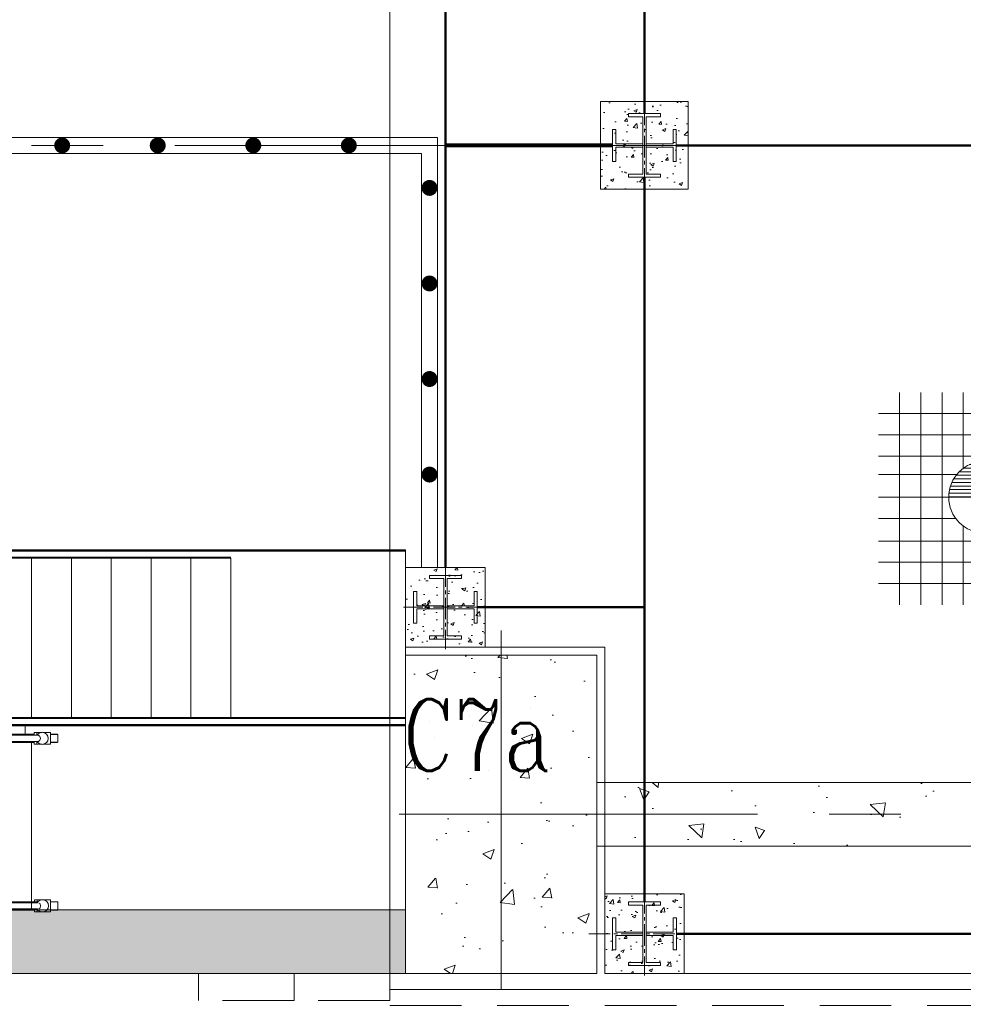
# Model space of a CAD drawing. Header units: inches. Extents: x 0 to 1545919, y 0 to 23143738.
# Tile 194 of 197: x 211066 to 216992, y 147744 to 153927. Entities that reach past the tile are written whole.
import ezdxf

# ---------------------------------------------------------------- set-up
doc = ezdxf.new("R2010")
doc.units = ezdxf.units.IN
doc.header["$LTSCALE"] = 1800
doc.header["$MEASUREMENT"] = 0
for name, pattern in [('CENTER', [2, 1.25, -0.25, 0.25, -0.25]), ('CENTER2', [1.125, 0.75, -0.125, 0.125, -0.125]), ('HIDDEN', [0.375, 0.25, -0.125])]:
    doc.linetypes.add(name, pattern=pattern)
doc.layers.get('0').update_dxf_attribs({"color": 253, "lineweight": 5})
for name, color, linetype, lineweight in [('AUX COL', 1, 'Continuous', 18), ('CEN', 8, 'CENTER', 18), ('COL', 1, 'Continuous', 18), ('CONCRETE', 145, 'Continuous', 18), ('EQUIP', 8, 'HIDDEN', 9), ('GRID', 251, 'CENTER', 18), ('HATCH', 9, 'Continuous', 18), ('HATCH-1', 252, 'Continuous', 9), ('STAIR', 2, 'Continuous', 18), ('STEEL', 231, 'Continuous', 18), ('TEXT', 3, 'Continuous', 18), ('TGRAFT', 7, 'Continuous', 18)]:
    doc.layers.add(name, color=color, linetype=linetype, lineweight=lineweight)
doc.styles.add('ROMANC', font='ROMANC.SHX')
doc.styles.add('ROMANS', font='romans.shx')
doc.styles.get("Standard").update_dxf_attribs({"font": 'arial.ttf'})
doc.linetypes.add('FENCELINE1', pattern='A,0.25,-0.1,[133,ltypeshp.shx,S=0.1,R=0,X=-0.1,Y=0],-0.1,1', length=1.45)
pattern_1 = [(50, (0, 0), (215.178054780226, -18.82564049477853), [22.5, -247.5]), (355, (0, 0), (-41.6254000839, 225.6576401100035), [18, -198]), (100.4514, (17.931504, -1.568801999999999), (173.5528145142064, 206.8318626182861), [19.122057, -210.3426336]), (46.18420000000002, (0, 60), (320.1723145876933, -49.65570429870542), [33.75, -371.2499999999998]), (96.6356, (26.6810235, 55.86200789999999), (280.398811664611, 292.2353612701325), [28.6830864, -315.5139]), (351.1842000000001, (0, 60), (280.3985835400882, 292.2355802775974), [27, -297]), (21, (30, 45), (179.0721156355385, -120.7856671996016), [22.5, -247.5]), (326, (30, 45), (72.99459957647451, 217.5450135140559), [18, -198]), (71.45140000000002, (44.9226699, 34.93451820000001), (252.066788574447, 96.75914901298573), [19.122057, -210.3426336]), (37.50000000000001, (0, 0), (3.6479565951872, 99.86815614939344), [0, -195.6, 0, -201, 0, -198.75]), (7.499999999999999, (0, 0), (78.9208612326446, 118.323513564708), [0, -114.6, 0, -191.1, 0, -75.75]), (327.5, (-66.9, 0), (160.1467308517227, -6.766461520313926), [0, -75, 0, -234, 0, -310.5]), (317.5, (-96.9, 0), (174.9558508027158, 30.03149469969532), [0, -97.5, 0, -155.4, 0, -220.5])]

# ---------------------------------------------------------------- blocks, each defined once
blk = doc.blocks.new('AUX COLUMNS')
at = {"layer": 'GRID'}
blk.add_line((-136837.8096301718, 59915.02392895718), (-243037.8096301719, 59915.02392895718), dxfattribs=at)
blk = doc.blocks.new('STAIR FROM (-)4.7M & (+)2.2M')
at = {"layer": 'STAIR'}
for p, q in [((77773.02423708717, 66340.4433709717), (77773.02423708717, 67444.4433709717)), ((75383.99192516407, 66340.4433709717), (75383.99192516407, 66287.11797114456)), ((75383.99192516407, 66340.4433709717), (75383.99192516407, 66287.11797114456))]:
    blk.add_line(p, q, dxfattribs=at)
at = {"layer": 'STAIR', "flags": 128}
for points in [[(77773.02423708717, 67437.4433709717), (71855.8242370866, 67437.4433709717)], [(77773.02423708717, 67437.4433709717), (71855.8242370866, 67437.4433709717)], [(71855.89090375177, 67399.44337096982), (76674.32423708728, 67399.44337096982)], [(71874.52423708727, 67444.4433709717), (77773.02423708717, 67444.4433709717)], [(71874.52423708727, 67444.4433709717), (77773.02423708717, 67444.4433709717)], [(77773.02423708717, 67443.4433709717), (71874.52423708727, 67443.4433709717)], [(77773.02423708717, 67443.4433709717), (71874.52423708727, 67443.4433709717)], [(71874.52423708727, 67393.44337097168), (76674.32423708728, 67393.44337097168)], [(76674.32423708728, 67392.44337097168), (71874.52423708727, 67392.44337097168)], [(75424.32423708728, 67393.44337097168), (75424.32423708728, 66392.4433709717)], [(75674.32423708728, 67392.44337097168), (75674.32423708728, 66392.4433709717)], [(75924.32423708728, 67392.44337097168), (75924.32423708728, 66392.4433709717)], [(76174.32423708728, 67392.44337097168), (76174.32423708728, 66392.4433709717)], [(76424.32423708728, 67392.44337097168), (76424.32423708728, 66392.4433709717)], [(76674.32423708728, 67392.44337097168), (76674.32423708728, 66392.4433709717)], [(77773.02423708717, 66385.4433709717), (73144.12423708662, 66385.4433709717)], [(77773.02423708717, 66385.4433709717), (73144.12423708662, 66385.4433709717)], [(73144.19090375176, 66347.44337096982), (77773.02423708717, 66347.44337096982)], [(73144.19090375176, 66347.44337096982), (77773.02423708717, 66347.44337096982)], [(73162.82423708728, 66392.4433709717), (77773.02423708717, 66392.4433709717)], [(73162.82423708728, 66392.4433709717), (77773.02423708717, 66392.4433709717)], [(77773.02423708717, 66391.44337097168), (73162.82423708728, 66391.44337097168)], [(77773.02423708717, 66391.44337097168), (73162.82423708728, 66391.44337097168)], [(73162.82423708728, 66341.44337097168), (77773.02423708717, 66341.44337097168)], [(73162.82423708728, 66341.44337097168), (77773.02423708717, 66341.44337097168)], [(77773.02423708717, 66340.4433709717), (73162.82423708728, 66340.4433709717)], [(77773.02423708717, 66340.4433709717), (73162.82423708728, 66340.4433709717)], [(75467.72423708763, 66280.11797114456), (73144.12423708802, 66280.11797114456)], [(75467.72423708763, 66280.11797114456), (73144.12423708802, 66280.11797114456)], [(73162.82423708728, 66287.11797114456), (75440.62423708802, 66287.11797114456)], [(73162.82423708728, 66287.11797114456), (75440.62423708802, 66287.11797114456)], [(75441.32423708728, 66286.11797114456), (73162.82423708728, 66286.11797114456)], [(75441.32423708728, 66286.11797114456), (73162.82423708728, 66286.11797114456)], [(75440.32423708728, 66287.11797114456), (75440.32423708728, 66298.61797114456), (75488.5242370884, 66298.61797114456)], [(75440.32423708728, 66287.11797114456), (75440.32423708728, 66298.61797114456), (75488.5242370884, 66298.61797114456)], [(75457.0242370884, 66280.11797114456), (75457.0242370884, 66298.61797114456)], [(75457.0242370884, 66280.11797114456), (75457.0242370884, 66298.61797114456)], [(75491.0242370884, 66299.11797114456), (75476.52423708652, 66296.21797114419), (75464.12423708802, 66287.9179711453), (75458.92423708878, 66280.11797114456)], [(75491.0242370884, 66299.11797114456), (75476.52423708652, 66296.21797114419), (75464.12423708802, 66287.9179711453), (75458.92423708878, 66280.11797114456)], [(75467.72423708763, 66242.11797114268), (75471.52423708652, 66245.21797114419), (75476.22423708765, 66247.61797114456), (75476.52423708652, 66248.9179711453), (75479.72423708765, 66261.11797114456), (75476.52423708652, 66273.21797114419), (75476.22423708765, 66274.51797114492), (75471.52423708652, 66277.01797114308), (75467.72423708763, 66280.11797114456)], [(75467.72423708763, 66242.11797114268), (75471.52423708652, 66245.21797114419), (75476.22423708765, 66247.61797114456), (75476.52423708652, 66248.9179711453), (75479.72423708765, 66261.11797114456), (75476.52423708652, 66273.21797114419), (75476.22423708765, 66274.51797114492), (75471.52423708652, 66277.01797114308), (75467.72423708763, 66280.11797114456)], [(75491.0242370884, 66299.11797114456), (75505.62423708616, 66296.21797114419), (75517.92423708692, 66287.9179711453), (75526.12423708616, 66275.61797114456), (75529.0242370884, 66261.11797114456), (75526.12423708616, 66246.51797114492), (75517.92423708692, 66234.21797114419), (75505.62423708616, 66226.01797114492), (75491.0242370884, 66223.11797114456)], [(75491.0242370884, 66299.11797114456), (75505.62423708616, 66296.21797114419), (75517.92423708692, 66287.9179711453), (75526.12423708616, 66275.61797114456), (75529.0242370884, 66261.11797114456), (75526.12423708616, 66246.51797114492), (75517.92423708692, 66234.21797114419), (75505.62423708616, 66226.01797114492), (75491.0242370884, 66223.11797114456)], [(75493.52423708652, 66298.61797114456), (75541.82423708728, 66298.61797114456), (75541.82423708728, 66223.61797114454), (75493.52423708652, 66223.61797114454)], [(75493.52423708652, 66298.61797114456), (75541.82423708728, 66298.61797114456), (75541.82423708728, 66223.61797114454), (75493.52423708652, 66223.61797114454)], [(75541.82423708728, 66287.11797114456), (75587.0242370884, 66287.11797114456), (75587.0242370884, 66286.11797114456)], [(75541.82423708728, 66287.11797114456), (75587.0242370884, 66287.11797114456), (75587.0242370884, 66286.11797114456)], [(75541.82423708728, 66236.11797114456), (75587.72423708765, 66236.11797114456), (75587.72423708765, 66286.11797114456), (75541.82423708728, 66286.11797114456)], [(75541.82423708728, 66236.11797114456), (75587.72423708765, 66236.11797114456), (75587.72423708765, 66286.11797114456), (75541.82423708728, 66286.11797114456)], [(75588.0242370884, 66286.11797114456), (75588.0242370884, 66236.11797114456)], [(75588.0242370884, 66286.11797114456), (75588.0242370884, 66236.11797114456)], [(73144.12423708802, 66242.11797114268), (75467.72423708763, 66242.11797114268)], [(73144.12423708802, 66242.11797114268), (75467.72423708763, 66242.11797114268)], [(73162.82423708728, 66236.11797114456), (75441.32423708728, 66236.11797114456)], [(73162.82423708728, 66236.11797114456), (75441.32423708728, 66236.11797114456)], [(75440.62423708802, 66235.11797114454), (73162.82423708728, 66235.11797114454)], [(75440.62423708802, 66235.11797114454), (73162.82423708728, 66235.11797114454)], [(75424.32423708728, 66235.11797114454), (75424.32423708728, 65183.11797114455)], [(75457.0242370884, 66242.11797114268), (75457.0242370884, 66223.61797114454), (75440.32423708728, 66223.61797114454), (75440.32423708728, 66235.11797114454)], [(75457.0242370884, 66242.11797114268), (75457.0242370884, 66223.61797114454), (75440.32423708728, 66223.61797114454), (75440.32423708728, 66235.11797114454)], [(75488.5242370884, 66223.61797114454), (75457.0242370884, 66223.61797114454)], [(75488.5242370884, 66223.61797114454), (75457.0242370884, 66223.61797114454)], [(75491.0242370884, 66223.11797114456), (75476.52423708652, 66226.01797114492), (75464.12423708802, 66234.21797114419), (75458.92423708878, 66242.11797114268)], [(75491.0242370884, 66223.11797114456), (75476.52423708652, 66226.01797114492), (75464.12423708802, 66234.21797114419), (75458.92423708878, 66242.11797114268)], [(75587.0242370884, 66236.11797114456), (75587.0242370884, 66235.11797114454), (75541.82423708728, 66235.11797114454)], [(75587.0242370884, 66236.11797114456), (75587.0242370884, 66235.11797114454), (75541.82423708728, 66235.11797114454)], [(75459.92423708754, 65228.11797114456), (73144.12423708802, 65228.11797114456)], [(75459.92423708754, 65228.11797114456), (73144.12423708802, 65228.11797114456)], [(73162.82423708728, 65235.11797114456), (75441.32423708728, 65235.11797114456)], [(75458.0242370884, 65234.11797114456), (73162.82423708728, 65234.11797114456)], [(75458.0242370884, 65234.11797114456), (73162.82423708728, 65234.11797114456)], [(75458.0242370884, 65228.1179711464), (75458.0242370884, 65246.61797114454), (75441.32423708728, 65246.61797114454), (75441.32423708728, 65235.11797114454)], [(75458.0242370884, 65228.1179711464), (75458.0242370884, 65246.61797114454), (75441.32423708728, 65246.61797114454), (75441.32423708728, 65235.11797114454)], [(75489.5242370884, 65246.61797114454), (75458.0242370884, 65246.61797114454)], [(75489.5242370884, 65246.61797114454), (75458.0242370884, 65246.61797114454)], [(75492.0242370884, 65247.11797114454), (75477.52423708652, 65244.21797114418), (75465.12423708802, 65236.01797114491), (75459.92423708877, 65228.1179711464)], [(75492.0242370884, 65247.11797114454), (75477.52423708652, 65244.21797114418), (75465.12423708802, 65236.01797114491), (75459.92423708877, 65228.1179711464)], [(75468.72423708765, 65228.1179711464), (75472.52423708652, 65225.01797114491), (75477.22423708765, 65222.61797114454), (75477.52423708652, 65221.3179711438), (75480.72423708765, 65209.11797114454), (75477.52423708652, 65197.01797114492), (75477.22423708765, 65195.71797114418), (75472.52423708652, 65193.21797114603), (75468.72423708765, 65190.11797114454)], [(75468.72423708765, 65228.1179711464), (75472.52423708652, 65225.01797114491), (75477.22423708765, 65222.61797114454), (75477.52423708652, 65221.3179711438), (75480.72423708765, 65209.11797114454), (75477.52423708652, 65197.01797114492), (75477.22423708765, 65195.71797114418), (75472.52423708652, 65193.21797114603), (75468.72423708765, 65190.11797114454)], [(75492.0242370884, 65171.11797114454), (75506.62423708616, 65174.01797114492), (75518.9242370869, 65182.31797114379), (75527.12423708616, 65194.61797114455), (75530.0242370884, 65209.11797114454), (75527.12423708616, 65223.71797114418), (75518.9242370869, 65236.01797114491), (75506.62423708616, 65244.21797114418), (75492.0242370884, 65247.11797114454)], [(75492.0242370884, 65171.11797114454), (75506.62423708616, 65174.01797114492), (75518.9242370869, 65182.31797114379), (75527.12423708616, 65194.61797114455), (75530.0242370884, 65209.11797114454), (75527.12423708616, 65223.71797114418), (75518.9242370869, 65236.01797114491), (75506.62423708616, 65244.21797114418), (75492.0242370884, 65247.11797114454)], [(75494.52423708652, 65171.61797114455), (75542.82423708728, 65171.61797114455), (75542.82423708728, 65246.61797114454), (75494.52423708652, 65246.61797114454)], [(75494.52423708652, 65171.61797114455), (75542.82423708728, 65171.61797114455), (75542.82423708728, 65246.61797114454), (75494.52423708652, 65246.61797114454)], [(75588.0242370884, 65234.11797114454), (75588.0242370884, 65235.11797114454), (75542.82423708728, 65235.11797114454)], [(75588.0242370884, 65234.11797114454), (75588.0242370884, 65235.11797114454), (75542.82423708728, 65235.11797114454)], [(75542.82423708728, 65234.11797114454), (75588.72423708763, 65234.11797114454), (75588.72423708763, 65184.11797114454), (75542.82423708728, 65184.11797114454)], [(75542.82423708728, 65234.11797114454), (75588.72423708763, 65234.11797114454), (75588.72423708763, 65184.11797114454), (75542.82423708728, 65184.11797114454)], [(75589.0242370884, 65184.11797114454), (75589.0242370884, 65234.11797114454)], [(75589.0242370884, 65184.11797114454), (75589.0242370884, 65234.11797114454)], [(73144.12423708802, 65190.11797114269), (75459.92423708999, 65190.11797114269)], [(73144.12423708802, 65190.11797114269), (75459.92423708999, 65190.11797114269)], [(73162.82423708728, 65184.11797114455), (75440.3382546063, 65184.11797114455)], [(73162.82423708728, 65184.11797114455), (75458.0242370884, 65184.11797114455)], [(75441.32423708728, 65183.11797114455), (73162.82423708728, 65183.11797114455)], [(75441.32423708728, 65183.11797114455), (75441.32423708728, 65171.61797114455), (75489.5242370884, 65171.61797114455)], [(75441.32423708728, 65183.11797114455), (75441.32423708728, 65171.61797114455), (75489.5242370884, 65171.61797114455)], [(75458.0242370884, 65190.11797114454), (75458.0242370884, 65171.61797114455)], [(75458.0242370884, 65190.11797114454), (75458.0242370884, 65171.61797114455)], [(75492.0242370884, 65171.11797114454), (75477.52423708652, 65174.01797114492), (75465.12423708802, 65182.31797114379), (75459.92423708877, 65190.11797114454)], [(75492.0242370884, 65171.11797114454), (75477.52423708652, 65174.01797114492), (75465.12423708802, 65182.31797114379), (75459.92423708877, 65190.11797114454)], [(75542.82423708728, 65183.11797114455), (75588.0242370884, 65183.11797114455), (75588.0242370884, 65184.11797114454)], [(75542.82423708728, 65183.11797114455), (75588.0242370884, 65183.11797114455), (75588.0242370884, 65184.11797114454)]]:
    blk.add_lwpolyline(points, dxfattribs=at)
blk = doc.blocks.new('JUNCTION BOXES & IR')
at = {"layer": 'EQUIP'}
for points in [[(256605.3042049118, 80326.52026056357), (257205.3042049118, 80326.52026056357), (257205.3042049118, 80156.52026056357), (256605.3042049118, 80156.52026056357)], [(257205.3042049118, 80326.52026056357), (257805.3042049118, 80326.52026056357), (257805.3042049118, 80156.52026056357), (257205.3042049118, 80156.52026056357)]]:
    blk.add_lwpolyline(points, close=True, dxfattribs=at)
blk = doc.blocks.new('GSC PLATFORM AT EL. 2.5M')
at = {"layer": 'STEEL'}
for p, q in [((-3175, 2699.999974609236), (0, 2700.000000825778)), ((0, 2700.000000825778), (0, 0)), ((-3175, 2599.999974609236), (-100, 2600.000000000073)), ((-100, 2600.000000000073), (-100, 0))]:
    blk.add_line(p, q, dxfattribs=at)
at = {"layer": 'STEEL', "const_width": 50}
for points in [[(-2381.822110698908, 2650.000000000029, 1), (-2331.822110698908, 2650.000000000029, 1)], [(-1781.822110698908, 2650.000000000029, 1), (-1731.822110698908, 2650.000000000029, 1)], [(-1181.822110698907, 2650.000000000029, 1), (-1131.822110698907, 2650.000000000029, 1)], [(-581.8221106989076, 2650.000000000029, 1), (-531.8221106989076, 2650.000000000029, 1)], [(-75, 2383.31214140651, 1), (-25, 2383.31214140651, 1)], [(-75, 1783.31214140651, 1), (-25, 1783.31214140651, 1)], [(-75, 1183.31214140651, 1), (-25, 1183.31214140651, 1)], [(-75, 583.3121414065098, 1), (-25, 583.3121414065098, 1)]]:
    blk.add_lwpolyline(points, format="xyb", close=True, dxfattribs=at)
blk = doc.blocks.new('LEVEL')
at = {"flags": 128}
for points in [[(-533.3333333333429, 657.5999999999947), (-533.3333333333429, -675.7333333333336)], [(-400, 657.5999999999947), (-400, -675.7333333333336)], [(-266.666666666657, 657.5999999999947), (-266.666666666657, -675.7333333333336)], [(-266.666666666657, 657.5999999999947), (-266.666666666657, -675.7333333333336)], [(-133.333333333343, 657.5999999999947), (-133.333333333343, 181.2441839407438)], [(0, 657.5999999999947), (0, -675.7333333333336)], [(0, 657.5999999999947), (0, -675.7333333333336)], [(133.333333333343, 657.5999999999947), (133.333333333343, 181.2464618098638)], [(133.333333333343, 657.5999999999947), (133.333333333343, 181.2464618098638)], [(266.666666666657, 657.5999999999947), (266.666666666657, -675.7333333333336)], [(400, 657.5999999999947), (400, -675.7333333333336)], [(533.3333333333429, 657.5999999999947), (533.3333333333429, -675.7333333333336)], [(-666.6666666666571, 524.2666666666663), (666.6666666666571, 524.2666666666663)], [(-666.6666666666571, 390.9333333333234), (666.6666666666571, 390.9333333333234)], [(-666.6666666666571, 257.5999999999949), (666.6666666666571, 257.5999999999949)], [(0, 3.638e-12), (0, 264.2399999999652)], [(-93.41999999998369, 204.7500000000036), (0, 204.7500000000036)], [(-666.6666666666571, 142.3999999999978), (-174.2111439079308, 142.3999999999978)], [(-178.289999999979, 137.2500000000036), (0, 137.2500000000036)], [(-158.4899999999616, 159.7500000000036), (0, 159.7500000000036)], [(-132.0299999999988, 182.2500000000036), (0, 182.2500000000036)], [(174.2135675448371, 142.3999999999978), (666.6666666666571, 142.3999999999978)], [(-213.929999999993, 69.75000000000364), (0, 69.75000000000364)], [(-205.1999999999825, 92.25000000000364), (0, 92.25000000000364)], [(-193.5899999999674, 114.7500000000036), (0, 114.7500000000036)], [(-666.6666666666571, 3.638e-12), (666.6666666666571, 3.638e-12)], [(-265.4099999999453, 3.638e-12), (0, 3.638e-12)], [(-225, 2.250000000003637), (0, 2.250000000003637)], [(-223.6499999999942, 24.75000000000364), (0, 24.75000000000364)], [(-219.9599999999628, 47.25000000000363), (0, 47.25000000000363)], [(1900, 3.638e-12), (0, 3.638e-12)], [(0, 3.638e-12), (0, -261.2700000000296)], [(225, -2.160000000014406), (0, -2.160000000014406)], [(223.6500000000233, -24.66000000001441), (0, -24.66000000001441)], [(220.0500000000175, -47.1600000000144), (0, -47.1600000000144)], [(213.9300000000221, -69.6600000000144), (0, -69.6600000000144)], [(205.2900000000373, -92.1600000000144), (0, -92.1600000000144)], [(193.5900000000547, -114.6600000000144), (0, -114.6600000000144)], [(-666.6666666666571, -133.3333333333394), (-181.2394382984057, -133.3333333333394)], [(-133.333333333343, -181.2394382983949), (-133.333333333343, -675.7333333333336)], [(178.3800000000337, -137.1600000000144), (0, -137.1600000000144)], [(158.4900000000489, -159.6600000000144), (0, -159.6600000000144)], [(132.0300000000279, -182.1600000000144), (0, -182.1600000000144)], [(133.333333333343, -181.2441839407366), (133.333333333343, -675.7333333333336)], [(133.333333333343, -181.2441839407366), (133.333333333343, -675.7333333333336)], [(181.2441839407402, -133.3333333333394), (666.6666666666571, -133.3333333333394)], [(93.42000000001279, -204.6600000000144), (0, -204.6600000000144)], [(-666.6666666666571, -275.7333333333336), (666.6666666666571, -275.7333333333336)], [(-666.6666666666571, -409.0666666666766), (666.6666666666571, -409.0666666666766)], [(-666.6666666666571, -542.4000000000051), (666.6666666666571, -542.4000000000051)]]:
    blk.add_lwpolyline(points, dxfattribs=at)
for points in [[(0, 225.0000000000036, 0.414246), (-225, 3.638e-12)], [(225, 3.638e-12, 0.4142580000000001), (0, 225.0000000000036)], [(-225, 3.638e-12, 0.4142210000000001), (0, -224.9999999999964)], [(0, -224.9999999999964, 0.414246), (225, 3.638e-12)]]:
    blk.add_lwpolyline(points, format="xyb", dxfattribs=at)
at = {"flags": 4}
blk.add_attdef('LEVEL', (839.4510427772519, 107.0709855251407), '', height=300, dxfattribs=at)
blk = doc.blocks.new('A$C72CE6A6A')
at = {"layer": 'CONCRETE'}
h = blk.add_hatch(dxfattribs=at)
h.set_pattern_fill('AR-CONC', color=256, scale=100, style=0)
h.set_pattern_definition([(50, (-104139.3474711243, -53136.12701326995), (717.2601826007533, -62.7521349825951), [75, -825]), (355, (-104139.3474711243, -53136.12701326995), (-138.751333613, 752.1921337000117), [60, -660]), (100.4514, (-104079.5757911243, -53141.35635326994), (578.5093817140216, 689.4395420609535), [63.74019000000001, -701.142112]), (46.18420000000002, (-104139.3474711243, -52936.12701326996), (1067.241048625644, -165.5190143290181), [112.4999999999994, -1237.49999999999]), (96.6356, (-104050.4107261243, -52949.92032026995), (934.6627055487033, 974.1178709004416), [95.610288, -1051.713]), (351.1842000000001, (-104139.3474711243, -52936.12701326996), (934.6619451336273, 974.1186009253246), [90, -990]), (21, (-104039.3474711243, -52986.12701326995), (596.9070521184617, -402.6188906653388), [75, -825]), (326, (-104039.3474711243, -52986.12701326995), (243.3153319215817, 725.150045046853), [60, -660]), (71.45140000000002, (-103989.6052381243, -53019.67861926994), (840.2226285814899, 322.5304967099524), [63.74019000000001, -701.142112]), (37.50000000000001, (-104139.3474711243, -53136.12701326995), (12.15985531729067, 332.8938538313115), [0, -652, 0, -670, 0, -662.5]), (7.499999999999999, (-104139.3474711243, -53136.12701326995), (263.0695374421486, 394.4117118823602), [0, -382, 0, -637, 0, -252.5]), (327.5, (-104362.3474711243, -53136.12701326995), (533.822436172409, -22.55487173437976), [0, -250, 0, -780, 0, -1035]), (317.5, (-104462.3474711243, -53136.12701326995), (583.1861693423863, 100.1049823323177), [0, -325, 0, -518, 0, -735])])
h.paths.add_polyline_path([(-23450.00000000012, -3200), (-24050, -3200), (-24050, -4200), (-23450.00000000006, -4200)])
h.paths.add_polyline_path([(-22850, -3200), (-23450.00000000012, -3200), (-23450.00000000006, -4200), (-22850, -4200)])
h.paths.add_polyline_path([(-22850, -4200), (-23450.00000000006, -4200), (-23450, -5200), (-22850, -5200)])
h.paths.add_polyline_path([(-23450.00000000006, -4200), (-24050, -4200), (-24050, -5200), (-23450, -5200)])
h.paths.add_polyline_path([(-24104.81959677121, -4040.166406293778), (-23005.53388248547, -4040.166406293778), (-23005.53388248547, -3365.166406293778), (-24104.81959677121, -3365.166406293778)], flags=9)
blk.add_lwpolyline([(-9950.00000000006, -5399.999966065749), (-7350.000000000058, -7999.999966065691), (16205.00001253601, -7999.99996606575), (16204.99998972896, 8000.000033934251), (-7350.000000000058, 8000.000033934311), (-9950.00000000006, 5400.000033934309), (-24150.00000000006, 5400.000033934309), (-24150.00000000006, -5399.999966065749)], close=True)
at = {"layer": 'CEN'}
for p, q in [((-23450, -5295.623423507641), (-23450, -2700)), ((-24090.99966868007, -4200), (-6766.06018792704, -4200))]:
    blk.add_line(p, q, dxfattribs=at)
at = {"layer": 'CONCRETE'}
for points in [[(-9950.00000000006, -5299.999966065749), (-7350.000000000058, -7999.999966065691), (16205.00001253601, -7999.99996606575), (16204.99998972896, 8000.000033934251), (-7350.000000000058, 8000.000033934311), (-9950.00000000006, 5300.000033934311), (-24150.00000000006, 5300.000033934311), (-24150.00000000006, -5299.999966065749)], [(-24050, -3200), (-22850, -3200), (-22850, -5200), (-24050, -5200)]]:
    blk.add_lwpolyline(points, close=True, dxfattribs=at)
at = {"layer": 'TEXT', "style": 'ROMANC', "width": 0.8}
blk.add_text('C7a', height=450, dxfattribs=at).set_placement((-24070.66478326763, -3927.666406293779))
blk = doc.blocks.new('CW-PIT')
at = {"layer": 'HATCH-1'}
h = blk.add_hatch(dxfattribs=at)
h.set_pattern_fill('AR-CONC', color=256, scale=100, angle=90, style=0)
h.set_pattern_definition([(140, (-337318.7564231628, -38353.03990574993), (62.75213498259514, 717.2601826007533), [75, -825]), (85.00000000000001, (-337318.7564231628, -38353.03990574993), (-752.1921337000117, -138.7513336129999), [60, -660]), (190.4514, (-337313.5270831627, -38293.26822574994), (-689.4395420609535, 578.5093817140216), [63.74019000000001, -701.142112]), (136.1842, (-337518.7564231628, -38353.03990574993), (165.5190143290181, 1067.241048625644), [112.4999999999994, -1237.499999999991]), (186.6356, (-337504.9631161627, -38264.10316074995), (-974.1178709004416, 934.6627055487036), [95.610288, -1051.713]), (81.18420000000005, (-337518.7564231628, -38353.03990574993), (-974.1186009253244, 934.6619451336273), [90, -990]), (110.9999999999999, (-337468.7564231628, -38253.03990574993), (402.6188906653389, 596.9070521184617), [75, -825]), (56.00000000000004, (-337468.7564231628, -38253.03990574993), (-725.150045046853, 243.3153319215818), [60, -660]), (161.4514, (-337435.2048171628, -38203.29767274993), (-322.5304967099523, 840.2226285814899), [63.74018999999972, -701.1421119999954]), (127.5, (-337318.7564231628, -38353.03990574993), (-332.8938538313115, 12.15985531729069), [0, -652, 0, -670, 0, -662.5]), (97.49999999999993, (-337318.7564231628, -38353.03990574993), (-394.4117118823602, 263.0695374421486), [0, -382, 0, -637, 0, -252.5]), (57.49999999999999, (-337318.7564231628, -38576.03990574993), (22.55487173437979, 533.822436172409), [0, -249.9999999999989, 0, -779.9999999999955, 0, -1034.999999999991]), (47.5, (-337318.7564231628, -38676.03990574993), (-100.1049823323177, 583.1861693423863), [0, -325, 0, -518, 0, -735])])
h.paths.add_polyline_path([(-27925.00000000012, 11400.00000000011), (-27525, 11000), (-27525, -200), (-30049.99999999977, -200), (-30049.99999999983, -4800), (-24050, -4800), (-24050, -5200), (-30449.99999999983, -5200), (-30449.99999999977, 200), (-27925.00000000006, 200)])
h = blk.add_hatch(dxfattribs=at)
h.set_pattern_fill('AR-CONC', color=256, scale=100, angle=90, style=0)
h.set_pattern_definition([(140, (0, 49.99999999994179), (62.75213498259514, 717.2601826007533), [75, -825]), (85.00000000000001, (0, 49.99999999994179), (-752.1921337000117, -138.7513336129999), [60, -660]), (190.4514, (5.229339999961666, 109.7716799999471), (-689.4395420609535, 578.5093817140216), [63.74019000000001, -701.142112]), (136.1842, (-200, 49.99999999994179), (165.5190143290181, 1067.241048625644), [112.4999999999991, -1237.499999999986]), (186.6356, (-186.2066929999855, 138.9367449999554), (-974.1178709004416, 934.6627055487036), [95.610288, -1051.713]), (81.18420000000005, (-200, 49.99999999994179), (-974.1186009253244, 934.6619451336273), [90, -990]), (110.9999999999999, (-150, 149.9999999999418), (402.6188906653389, 596.9070521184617), [75, -825]), (56.00000000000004, (-150, 149.9999999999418), (-725.150045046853, 243.3153319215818), [60, -660]), (161.4514, (-116.4483940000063, 199.742232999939), (-322.5304967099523, 840.2226285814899), [63.74018999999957, -701.1421119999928]), (127.5, (0, 49.99999999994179), (-332.8938538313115, 12.15985531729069), [0, -652, 0, -670, 0, -662.5]), (97.49999999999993, (0, 49.99999999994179), (-394.4117118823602, 263.0695374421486), [0, -382, 0, -637, 0, -252.5]), (57.49999999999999, (0, -173.0000000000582), (22.55487173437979, 533.822436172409), [0, -249.9999999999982, 0, -779.9999999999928, 0, -1034.999999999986]), (47.5, (0, -273.0000000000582), (-100.1049823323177, 583.1861693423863), [0, -325, 0, -518, 0, -735])])
h.paths.add_polyline_path([(-16150, -3999.999999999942), (-22850, -3999.999999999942), (-22850, -4399.999999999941), (-16150, -4400.000000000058)])
at = {"layer": 'CONCRETE'}
for p, q in [((-16150, -4000.000000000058), (-22850, -3999.999999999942)), ((-16150, -4400.000000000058), (-22850, -4399.999999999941))]:
    blk.add_line(p, q, dxfattribs=at)
for points in [[(-27925.00000000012, 11400.00000000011), (-27525, 11000), (-27525, -200), (-30049.99999999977, -200), (-30049.99999999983, -4800), (-24050, -4800), (-24050, -5200), (-30449.99999999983, -5200), (-30449.99999999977, 200), (-27925.00000000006, 200)], [(-22850, -3999.999999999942), (-16150, -3999.999999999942), (-16150, -4400.000000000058), (-22850, -4400.000000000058)]]:
    blk.add_lwpolyline(points, close=True, dxfattribs=at)
blk = doc.blocks.new('A$C0D0A3158')
at = {"layer": 'HATCH'}
h = blk.add_hatch(dxfattribs=at)
h.set_pattern_fill('AR-CONC', color=256, scale=30, style=0)
h.set_pattern_definition(pattern_1)
h.paths.add_polyline_path([(250, 250), (-250, 250), (-250, -250), (250, -250)])
blk.add_lwpolyline([(-250, -250), (250, -250), (250, 250), (-250, 250)], close=True)
blk = doc.blocks.new('A$C0BA766DB')
at = {"layer": 'HATCH'}
h = blk.add_hatch(dxfattribs=at)
h.set_pattern_fill('AR-CONC', color=256, scale=30, style=0)
h.set_pattern_definition(pattern_1)
h.paths.add_polyline_path([(250.0000000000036, 250), (-249.9999999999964, 250), (-249.9999999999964, -250), (250.0000000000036, -250)])
blk.add_lwpolyline([(-249.9999999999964, -250), (250.0000000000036, -250), (250.0000000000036, 250), (-249.9999999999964, 250)], close=True)
blk = doc.blocks.new('A$C3D7F7A9A')
at = {"layer": 'HATCH'}
h = blk.add_hatch(dxfattribs=at)
h.set_pattern_fill('AR-CONC', color=256, scale=30, style=0)
h.set_pattern_definition([(50, (-22550.00000000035, 0), (215.178054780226, -18.82564049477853), [22.5, -247.5]), (355, (-22550.00000000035, 0), (-41.6254000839, 225.6576401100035), [18, -198]), (100.4514, (-22532.06849600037, -1.568802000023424), (173.5528145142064, 206.8318626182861), [19.12205699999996, -210.3426335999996]), (46.18420000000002, (-22550.00000000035, 60), (320.1723145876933, -49.65570429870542), [33.74999999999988, -371.249999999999]), (96.63559999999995, (-22523.31897650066, 55.86200789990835), (280.398811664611, 292.2353612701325), [28.68308639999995, -315.5138999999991]), (351.1842000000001, (-22550.00000000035, 60), (280.3985835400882, 292.2355802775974), [27, -297]), (21, (-22520.00000000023, 45), (179.0721156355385, -120.7856671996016), [22.5, -247.5]), (326, (-22520.00000000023, 45), (72.99459957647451, 217.5450135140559), [18, -198]), (71.45140000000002, (-22505.0773301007, 34.93451819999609), (252.066788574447, 96.75914901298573), [19.12205699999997, -210.3426335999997]), (37.50000000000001, (-22550.00000000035, 0), (3.6479565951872, 99.86815614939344), [0, -195.6, 0, -201, 0, -198.75]), (7.499999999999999, (-22550.00000000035, 0), (78.9208612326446, 118.323513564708), [0, -114.6, 0, -191.1, 0, -75.75]), (327.5, (-22616.90000000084, 0), (160.1467308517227, -6.766461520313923), [0, -75, 0, -234, 0, -310.5]), (317.5, (-22646.90000000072, 0), (174.9558508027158, 30.03149469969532), [0, -97.5, 0, -155.4, 0, -220.5])])
h.paths.add_polyline_path([(-22275.53642228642, 275.0000339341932), (-22825.53642228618, 275.0000339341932), (-22825.53642228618, -274.9999660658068), (-22275.53642228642, -274.9999660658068)])
at = {"layer": 'COL'}
for points in [[(-22825.53642228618, -274.9999660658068), (-22275.53642228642, -274.9999660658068), (-22275.53642228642, 275.0000339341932), (-22825.53642228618, 275.0000339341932)], [(-22450.53642228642, -179.9999660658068), (-22450.53642228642, -179.9999660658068), (-22540.53642228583, -179.9999660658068), (-22540.53642228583, 180.0000339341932), (-22450.53642228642, 180.0000339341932), (-22450.53642228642, 200.0000339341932), (-22650.53642228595, 200.0000339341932), (-22650.53642228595, 180.0000339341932), (-22560.5364222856, 180.0000339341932), (-22560.5364222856, -179.9999660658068), (-22650.53642228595, -179.9999660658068), (-22650.53642228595, -199.9999660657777), (-22450.53642228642, -199.9999660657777)], [(-23700.00000000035, -3080), (-23700.00000000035, -3080), (-23790.00000000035, -3080), (-23790.00000000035, -2720), (-23700.00000000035, -2720), (-23700.00000000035, -2700), (-23900.0000000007, -2700), (-23900.0000000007, -2720), (-23810.00000000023, -2720), (-23810.00000000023, -3080), (-23900.0000000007, -3080), (-23900.0000000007, -3099.999999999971), (-23700.00000000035, -3099.999999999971)], [(-22450.00000000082, -5129.999999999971), (-22450.00000000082, -5129.999999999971), (-22540.00000000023, -5129.999999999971), (-22540.00000000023, -4769.999999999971), (-22450.00000000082, -4769.999999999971), (-22450.00000000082, -4749.99999999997), (-22650.00000000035, -4749.99999999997), (-22650.00000000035, -4769.999999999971), (-22560, -4769.999999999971), (-22560, -5129.999999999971), (-22650.00000000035, -5129.999999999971), (-22650.00000000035, -5149.999999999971), (-22450.00000000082, -5149.999999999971)]]:
    blk.add_lwpolyline(points, close=True, dxfattribs=at)
for points in [[(-22560.5364222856, 10.00003393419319), (-22730.53642228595, 10.00003393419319), (-22730.53642228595, 100.0000339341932), (-22750.5364222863, 100.0000339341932), (-22750.5364222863, -99.99996606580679), (-22730.53642228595, -99.99996606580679), (-22730.53642228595, -99.99996606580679), (-22730.53642228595, -9.999966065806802), (-22560.5364222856, -9.999966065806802)], [(-22540.53642228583, -9.999966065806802), (-22370.53642228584, -9.999966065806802), (-22370.53642228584, -99.99996606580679), (-22350.53642228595, -99.99996606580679), (-22350.53642228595, 100.0000339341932), (-22370.53642228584, 100.0000339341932), (-22370.53642228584, 10.00003393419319), (-22540.53642228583, 10.00003393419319)], [(-23810.00000000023, -2890), (-23980.00000000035, -2890), (-23980.00000000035, -2800), (-24000.00000000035, -2800), (-24000.00000000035, -3000), (-23980.00000000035, -3000), (-23980.00000000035, -3000), (-23980.00000000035, -2910), (-23810.00000000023, -2910)], [(-23790.00000000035, -2910), (-23620.00000000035, -2910), (-23620.00000000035, -3000), (-23600.00000000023, -3000), (-23600.00000000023, -2800), (-23620.00000000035, -2800), (-23620.00000000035, -2890), (-23790.00000000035, -2890)], [(-22560, -4939.999999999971), (-22730.00000000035, -4939.999999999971), (-22730.00000000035, -4849.999999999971), (-22750.0000000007, -4849.999999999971), (-22750.0000000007, -5049.999999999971), (-22730.00000000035, -5049.999999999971), (-22730.00000000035, -5049.999999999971), (-22730.00000000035, -4959.999999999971), (-22560, -4959.999999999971)], [(-22540.00000000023, -4959.999999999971), (-22370.00000000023, -4959.999999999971), (-22370.00000000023, -5049.999999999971), (-22350.00000000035, -5049.999999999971), (-22350.00000000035, -4849.999999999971), (-22370.00000000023, -4849.999999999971), (-22370.00000000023, -4939.999999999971), (-22540.00000000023, -4939.999999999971)]]:
    blk.add_lwpolyline(points, dxfattribs=at)
at = {"layer": 'STEEL', "linetype": 'FENCELINE1', "ltscale": 0.25}
for p, q in [((-23549.99999999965, -3150), (-22799.99999999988, -3150)), ((-22799.99999999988, -3150), (-22799.99999999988, -4699.99999999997)), ((-22299.99999999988, -5199.99999999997), (-18245.7106531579, -5199.99999999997))]:
    blk.add_line(p, q, dxfattribs=at)
at = {"layer": 'STEEL'}
for points, const_width in [([(-22549.99999999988, 200), (-22549.99999999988, 4750.000000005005)], 15), ([(-23800, 2700), (-23800, -2650)], 15), ([(-22750.0000000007, 0), (-23800, 0)], 25), ([(-22350.00000000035, 0), (-16649.99997504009, 0)], 15), ([(-22549.99999999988, -4749.99999999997), (-22549.99999999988, -199.9999999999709)], 15), ([(-23600.00000000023, -2900), (-22549.99999999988, -2900)], 15), ([(-22350.00000000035, -4949.99999999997), (-16649.99997504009, -4949.99999999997)], 15)]:
    blk.add_lwpolyline(points, dxfattribs=dict(at, const_width=const_width))
at = {"layer": 'TGRAFT', "color": 8, "linetype": 'CENTER2', "lineweight": 5, "ltscale": 0.1}
for p, q in [((-22550.53642228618, 262.5000339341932), (-22550.53642228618, -262.4999660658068)), ((-22900.53642228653, 3.39341931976e-05), (-22200.53642228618, 3.39341931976e-05)), ((-23800.00000000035, -2637.5), (-23800.00000000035, -3162.5)), ((-23537.50000000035, -2900), (-24062.50000000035, -2900)), ((-22550.00000000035, -4687.5), (-22550.00000000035, -5212.5)), ((-22900.0000000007, -4949.99999999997), (-22200.00000000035, -4949.99999999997))]:
    blk.add_line(p, q, dxfattribs=at)
at = {"layer": 'COL'}
for name, p in [('A$C0BA766DB', (-23799.99999999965, -2900)), ('A$C0D0A3158', (-22549.99999999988, -4949.99999999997))]:
    blk.add_blockref(name, p, dxfattribs=at)

msp = doc.modelspace()

# ---------------------------------------------------------------- block references
at = {"linetype": 'HIDDEN'}
msp.add_blockref('CW-PIT', (237540.0025459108, 153137.0470372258), dxfattribs=at)
at = {"layer": 'AUX COL'}
msp.add_blockref('AUX COLUMNS', (394327.8121760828, 93222.02310826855), dxfattribs=at)
at = {"layer": 'EQUIP'}
for name, p in [('A$C72CE6A6A', (237540.0025459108, 153137.0470372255)), ('JUNCTION BOXES & IR', (-44415.30165900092, 67610.5267766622))]:
    msp.add_blockref(name, p, dxfattribs=at)
at = {"layer": 'STAIR'}
msp.add_blockref('STAIR FROM (-)4.7M & (+)2.2M', (135716.9783088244, 83152.92906608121), dxfattribs=at)
at = {"layer": 'STEEL'}
for name, p in [('GSC PLATFORM AT EL. 2.5M', (213690.0025459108, 150487.0470372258)), ('A$C3D7F7A9A', (237540.0025459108, 153137.0470372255))]:
    msp.add_blockref(name, p, dxfattribs=at)
ref = msp.add_blockref('LEVEL', (217125.2520253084, 150928.5447803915), dxfattribs=at)
ref.add_attrib('LEVEL', 'EL2.2M', (217852.7567180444, 151035.6157659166), dxfattribs={"layer": '0', "color": 3, "height": 300, "style": 'ROMANS', "width": 0.75, "flags": 4})

# ---------------------------------------------------------------- texts
at = {"layer": 'TEXT', "insert": (206990.385339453, 147818.9620522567), "char_height": 275, "width": 4735.398677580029, "attachment_point": 1, "style": 'ROMANS'}
msp.add_mtext('{\\W0.85;RESISTANCE BOX FOR DC SEAL OIL MOTOR (GCC06)}', dxfattribs=at)

doc.saveas('drawing.dxf')
